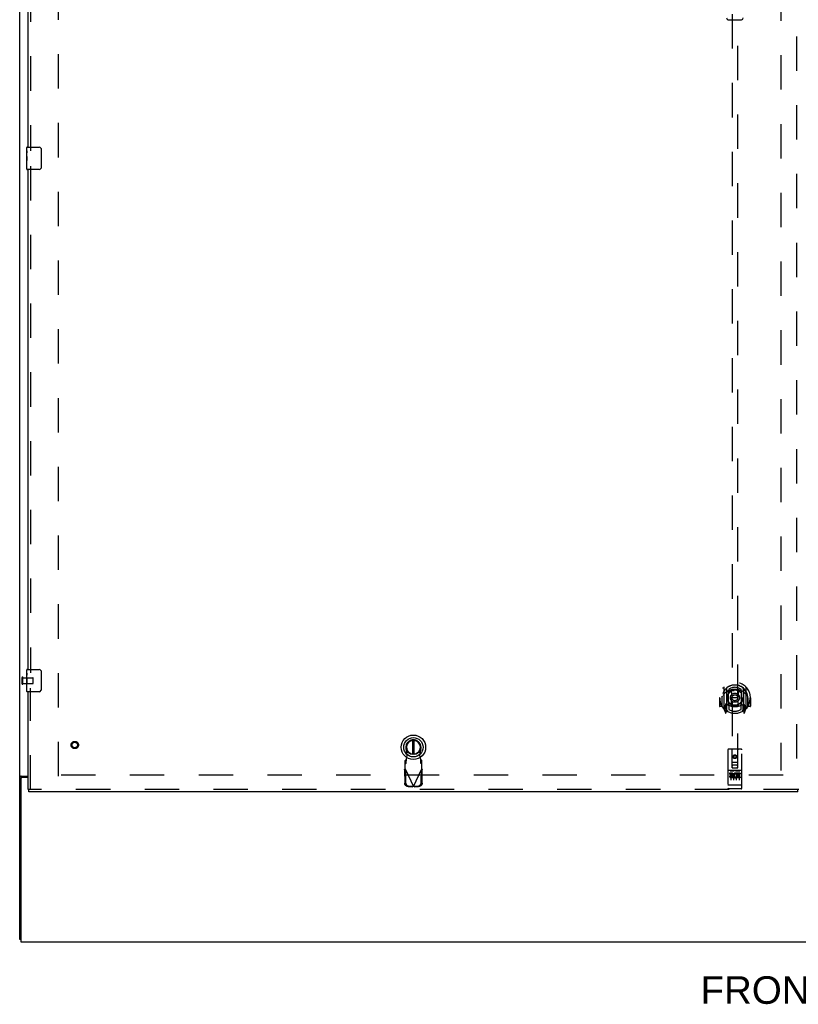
# Model space of a CAD drawing. Header units: inches. Extents: x 0 to 281, y 0 to 182.
# Tile 3 of 26: x 53 to 88, y 43 to 88. Entities that reach past the tile are written whole.
import ezdxf

# ---------------------------------------------------------------- set-up
doc = ezdxf.new("R2010")
doc.units = ezdxf.units.IN
doc.header["$LTSCALE"] = 15.47
doc.header["$MEASUREMENT"] = 0
doc.linetypes.add('HIDDEN', pattern=[0.2, 0.1, -0.1])
doc.layers.get('0').update_dxf_attribs({"linetype": 'CONTINUOUS'})
for name, color, linetype in [('DEFAULT_2', 8, 'HIDDEN'), ('DIMENSIONS', 7, 'CONTINUOUS'), ('LEFTHAND_DOOR_ASSEMBLY', 7, 'CONTINUOUS')]:
    doc.layers.add(name, color=color, linetype=linetype)
doc.styles.get("Standard").update_dxf_attribs({"font": 'arial.ttf'})

msp = doc.modelspace()

# ---------------------------------------------------------------- linework, layer by layer
at = {"color": 3, "linetype": 'Continuous'}
for p, q in [((53.222, 46.328), (53.222, 136.12)), ((53.281, 53.672), (53.597, 53.672)), ((53.597, 53.62), (53.334, 53.62)), ((53.274, 53.56), (53.274, 46.224)), ((53.274, 46.224), (125.17, 46.224))]:
    msp.add_line(p, q, dxfattribs=at)
at = {"color": 7, "linetype": 'Continuous'}
for p, q in [((53.326, 53.635), (53.222, 53.635)), ((53.326, 53.62), (53.326, 53.635)), ((53.274, 46.328), (53.222, 46.328))]:
    msp.add_line(p, q, dxfattribs=at)
at = {"color": 3, "linetype": 'Continuous'}
msp.add_lwpolyline([(53.281, 53.672), (53.279, 53.671), (53.277, 53.669), (53.274, 53.667), (53.271, 53.666), (53.268, 53.664), (53.264, 53.663), (53.26, 53.661), (53.256, 53.66), (53.253, 53.659), (53.249, 53.657), (53.245, 53.656), (53.242, 53.655), (53.239, 53.653), (53.236, 53.652), (53.233, 53.65), (53.231, 53.649), (53.229, 53.647), (53.227, 53.645), (53.225, 53.644), (53.224, 53.642), (53.223, 53.64), (53.222, 53.639), (53.222, 53.637), (53.222, 53.635)], dxfattribs=at)
at = {"color": 7, "linetype": 'Continuous'}
for points in [[(53.342, 53.651), (53.338, 53.648), (53.336, 53.647), (53.333, 53.646), (53.331, 53.644), (53.33, 53.643), (53.328, 53.641), (53.327, 53.64), (53.326, 53.638), (53.326, 53.637), (53.326, 53.635)], [(53.358, 53.672), (53.358, 53.67), (53.358, 53.668), (53.358, 53.666), (53.357, 53.665), (53.356, 53.663), (53.355, 53.661), (53.354, 53.66), (53.352, 53.658), (53.351, 53.656), (53.349, 53.655), (53.347, 53.654), (53.345, 53.652), (53.342, 53.651)]]:
    msp.add_lwpolyline(points, dxfattribs=at)
at = {"color": 3, "linetype": 'Continuous'}
msp.add_arc((53.334, 53.56), 0.06, 90, 180, dxfattribs=at)
at = {"layer": 'DEFAULT_2', "color": 8, "linetype": 'HIDDEN'}
for p, q in [((54.972, 53.672), (54.972, 132.776)), ((87.472, 132.523), (87.472, 53.926)), ((53.326, 57.832), (53.326, 58.116)), ((53.369, 57.832), (53.369, 58.116)), ((53.369, 58.098), (53.816, 58.098)), ((53.826, 57.86), (53.826, 58.088)), ((53.369, 57.85), (53.816, 57.85)), ((87.576, 53.724), (54.972, 53.724))]:
    msp.add_line(p, q, dxfattribs=at)
for centre, radius, start, end in [((53.347, 58.116), 0.0215, 360, 180), ((53.816, 58.088), 0.01, 360, 90), ((53.347, 57.832), 0.0215, 180, 0), ((53.816, 57.86), 0.01, 270, 0)]:
    msp.add_arc(centre, radius, start, end, dxfattribs=at)
at = {"layer": 'LEFTHAND_DOOR_ASSEMBLY', "color": 8, "linetype": 'HIDDEN'}
for p, q in [((88.18, 133.37), (88.18, 53.078)), ((53.701, 104.629), (53.701, 81.819)), ((85.284, 91.053), (85.284, 54.052)), ((85.534, 54.052), (85.534, 91.053)), ((53.701, 81.129), (53.701, 58.319)), ((53.701, 53.078), (53.701, 57.629)), ((84.909, 57.679), (84.909, 56.712)), ((85.027, 57.626), (85.027, 56.609)), ((85.034, 57.626), (85.034, 56.623)), ((85.784, 57.626), (85.784, 56.623)), ((85.792, 57.626), (85.792, 56.609)), ((85.909, 56.712), (85.909, 57.679)), ((84.724, 57.196), (84.709, 57.196)), ((84.709, 57.196), (84.709, 56.822)), ((84.827, 57.196), (84.842, 57.196)), ((84.827, 57.196), (84.827, 56.807)), ((84.834, 57.267), (84.834, 57.27)), ((84.834, 56.81), (84.834, 57.267)), ((85.127, 56.878), (85.127, 57.509)), ((85.134, 57.586), (85.134, 57.483)), ((85.246, 57.535), (85.277, 57.196)), ((85.246, 56.851), (85.277, 57.196)), ((85.542, 57.196), (85.277, 57.196)), ((85.572, 57.535), (85.542, 57.196)), ((85.572, 56.851), (85.542, 57.196)), ((85.684, 57.483), (85.684, 57.586)), ((85.692, 57.509), (85.692, 56.878)), ((85.992, 57.196), (85.977, 57.196)), ((85.984, 57.267), (85.984, 57.27)), ((85.984, 56.81), (85.984, 57.267)), ((85.992, 57.196), (85.992, 56.807)), ((86.109, 57.196), (86.094, 57.196)), ((86.109, 57.196), (86.109, 56.822)), ((84.827, 56.807), (84.724, 56.807)), ((84.827, 56.807), (84.835, 56.822)), ((85.027, 56.867), (84.967, 56.867)), ((84.967, 56.867), (84.967, 56.717)), ((84.967, 56.717), (85.027, 56.717)), ((85.004, 56.795), (84.975, 56.749)), ((84.979, 56.742), (85.034, 56.742)), ((85.037, 56.855), (85.037, 56.647)), ((85.127, 56.868), (85.054, 56.868)), ((85.122, 56.875), (85.057, 56.875)), ((85.134, 56.922), (85.134, 56.669)), ((85.684, 56.669), (85.684, 56.922)), ((85.764, 56.868), (85.692, 56.868)), ((85.762, 56.875), (85.696, 56.875)), ((85.782, 56.647), (85.782, 56.855)), ((85.784, 56.742), (85.839, 56.742)), ((85.852, 56.867), (85.792, 56.867)), ((85.792, 56.717), (85.852, 56.717)), ((85.843, 56.749), (85.814, 56.795)), ((85.852, 56.717), (85.852, 56.867)), ((85.984, 56.822), (85.992, 56.807)), ((86.094, 56.807), (85.992, 56.807)), ((84.914, 56.701), (84.984, 56.526)), ((85.005, 56.631), (85.01, 56.628)), ((85.012, 56.529), (85.027, 56.609)), ((85.104, 56.573), (85.034, 56.682)), ((85.784, 56.682), (85.714, 56.573)), ((85.792, 56.609), (85.806, 56.529)), ((85.812, 56.63), (85.813, 56.631)), ((85.813, 56.631), (85.813, 56.631)), ((85.813, 56.631), (85.813, 56.631)), ((85.835, 56.526), (85.905, 56.701)), ((70.664, 54.62), (70.611, 54.915)), ((70.626, 54.423), (70.664, 54.62)), ((71.269, 54.915), (71.215, 54.62)), ((71.215, 54.62), (71.253, 54.423)), ((85.097, 54.862), (85.097, 53.137)), ((85.692, 54.892), (85.127, 54.892)), ((85.283, 54.052), (85.279, 54.862)), ((85.409, 54.624), (85.347, 54.588)), ((85.347, 54.588), (85.357, 54.582)), ((85.347, 54.588), (85.347, 54.516)), ((85.347, 54.516), (85.357, 54.522)), ((85.347, 54.516), (85.409, 54.48)), ((85.409, 54.613), (85.357, 54.582)), ((85.357, 54.582), (85.357, 54.522)), ((85.357, 54.522), (85.409, 54.491)), ((85.472, 54.588), (85.409, 54.624)), ((85.409, 54.624), (85.409, 54.613)), ((85.462, 54.582), (85.409, 54.613)), ((85.409, 54.491), (85.462, 54.522)), ((85.409, 54.48), (85.472, 54.516)), ((85.409, 54.48), (85.409, 54.491)), ((85.472, 54.588), (85.462, 54.582)), ((85.462, 54.522), (85.462, 54.582)), ((85.472, 54.516), (85.462, 54.522)), ((85.472, 54.516), (85.472, 54.588)), ((85.536, 54.052), (85.539, 54.862)), ((85.722, 53.137), (85.722, 54.862)), ((70.612, 54.42), (70.566, 54.378)), ((70.566, 54.004), (70.566, 54.378)), ((70.566, 54.223), (70.612, 54.265)), ((70.612, 54.265), (70.612, 54.42)), ((71.314, 54.378), (71.268, 54.42)), ((71.268, 54.42), (71.268, 54.265)), ((71.268, 54.265), (71.314, 54.223)), ((71.314, 54.004), (71.314, 54.378)), ((85.282, 54.302), (85.537, 54.302)), ((85.283, 54.052), (85.284, 54.052)), ((85.284, 54.052), (85.534, 54.052)), ((85.494, 54.177), (85.324, 54.177)), ((85.534, 54.052), (85.536, 54.052)), ((70.538, 53.956), (70.579, 53.976)), ((70.538, 53.956), (70.548, 53.366)), ((70.566, 54.004), (70.94, 53.217)), ((70.579, 53.976), (70.589, 53.385)), ((70.94, 53.217), (71.314, 54.004)), ((71.29, 53.385), (71.3, 53.976)), ((71.3, 53.976), (71.342, 53.956)), ((71.332, 53.366), (71.342, 53.956)), ((85.692, 53.935), (85.127, 53.935)), ((85.265, 53.813), (85.172, 53.813)), ((85.172, 53.813), (85.172, 53.77)), ((85.265, 53.77), (85.172, 53.77)), ((85.198, 53.919), (85.37, 53.919)), ((85.222, 53.804), (85.222, 53.498)), ((85.269, 53.727), (85.222, 53.727)), ((85.265, 53.686), (85.236, 53.686)), ((85.329, 53.642), (85.236, 53.642)), ((85.329, 53.642), (85.329, 53.599)), ((85.347, 53.804), (85.347, 53.498)), ((85.448, 53.919), (85.62, 53.919)), ((85.46, 53.647), (85.477, 53.608)), ((85.472, 53.804), (85.472, 53.498)), ((85.485, 53.777), (85.472, 53.758)), ((85.481, 53.802), (85.485, 53.8)), ((85.641, 53.813), (85.485, 53.813)), ((85.485, 53.813), (85.485, 53.8)), ((85.485, 53.777), (85.485, 53.599)), ((85.641, 53.77), (85.527, 53.77)), ((85.527, 53.77), (85.527, 53.727)), ((85.62, 53.727), (85.527, 53.727)), ((85.62, 53.684), (85.527, 53.684)), ((85.527, 53.684), (85.527, 53.642)), ((85.641, 53.642), (85.527, 53.642)), ((85.597, 53.804), (85.597, 53.498)), ((85.62, 53.727), (85.62, 53.684)), ((85.641, 53.813), (85.641, 53.77)), ((85.641, 53.642), (85.641, 53.599)), ((70.702, 53.207), (70.895, 53.203)), ((70.744, 53.227), (70.937, 53.223)), ((70.937, 53.223), (70.895, 53.203)), ((70.917, 53.21), (70.895, 53.203)), ((70.94, 53.217), (70.917, 53.21)), ((70.962, 53.21), (70.94, 53.217)), ((70.943, 53.223), (71.136, 53.227)), ((70.984, 53.203), (70.943, 53.223)), ((70.984, 53.203), (70.962, 53.21)), ((70.984, 53.203), (71.177, 53.207)), ((85.114, 53.265), (85.113, 53.265)), ((85.115, 53.265), (85.114, 53.265)), ((85.116, 53.265), (85.115, 53.265)), ((85.117, 53.265), (85.116, 53.265)), ((85.116, 53.265), (85.116, 53.265)), ((85.118, 53.265), (85.117, 53.265)), ((85.119, 53.265), (85.118, 53.265)), ((85.12, 53.265), (85.119, 53.265)), ((85.121, 53.265), (85.12, 53.265)), ((85.12, 53.265), (85.12, 53.265)), ((85.122, 53.265), (85.121, 53.265)), ((85.123, 53.265), (85.122, 53.265)), ((85.124, 53.265), (85.123, 53.265)), ((85.125, 53.265), (85.124, 53.265)), ((85.126, 53.265), (85.125, 53.265)), ((85.125, 53.265), (85.125, 53.265)), ((85.692, 53.265), (85.126, 53.265)), ((85.329, 53.599), (85.236, 53.599)), ((85.641, 53.599), (85.485, 53.599)), ((85.692, 53.265), (85.693, 53.265)), ((85.692, 53.265), (85.692, 53.265)), ((85.693, 53.265), (85.694, 53.265)), ((85.694, 53.265), (85.695, 53.265)), ((85.695, 53.265), (85.696, 53.265)), ((85.696, 53.265), (85.697, 53.265)), ((85.697, 53.265), (85.698, 53.265)), ((85.697, 53.265), (85.697, 53.265)), ((85.698, 53.265), (85.699, 53.265)), ((85.699, 53.265), (85.7, 53.265)), ((85.7, 53.265), (85.701, 53.265)), ((85.701, 53.265), (85.702, 53.265)), ((85.702, 53.265), (85.703, 53.265)), ((85.702, 53.265), (85.702, 53.265)), ((85.703, 53.265), (85.704, 53.265)), ((85.704, 53.265), (85.705, 53.265)), ((85.705, 53.265), (85.705, 53.265)), ((88.242, 53.078), (53.639, 53.078)), ((85.692, 53.107), (85.127, 53.107))]:
    msp.add_line(p, q, dxfattribs=at)
at = {"layer": 'LEFTHAND_DOOR_ASSEMBLY', "color": 3, "linetype": 'Continuous'}
for p, q in [((53.597, 81.974), (53.597, 104.474)), ((53.597, 58.474), (53.597, 80.974)), ((53.597, 53.078), (53.597, 57.474)), ((88.242, 52.974), (53.639, 52.974))]:
    msp.add_line(p, q, dxfattribs=at)
at = {"layer": 'LEFTHAND_DOOR_ASSEMBLY', "color": 7, "linetype": 'Continuous'}
for p, q in [((85.109, 87.712), (85.709, 87.712)), ((53.537, 81.813), (53.537, 81.959)), ((53.552, 81.974), (54.092, 81.974)), ((53.537, 81.556), (53.537, 81.813)), ((53.542, 81.757), (53.537, 81.757)), ((53.537, 81.589), (53.544, 81.589)), ((53.537, 80.989), (53.537, 81.553)), ((53.538, 81.526), (53.537, 81.526)), ((53.544, 81.589), (53.544, 81.726)), ((54.192, 81.874), (54.192, 81.074)), ((53.537, 81.395), (53.543, 81.395)), ((53.537, 81.359), (53.544, 81.359)), ((53.537, 81.296), (53.544, 81.296)), ((53.537, 81.128), (53.544, 81.128)), ((53.544, 81.128), (53.544, 81.359)), ((54.092, 80.974), (53.552, 80.974)), ((53.537, 58.313), (53.537, 58.459)), ((53.537, 58.056), (53.537, 58.313)), ((53.542, 58.257), (53.537, 58.257)), ((53.537, 58.089), (53.544, 58.089)), ((53.537, 57.489), (53.537, 58.053)), ((53.544, 58.089), (53.544, 58.226)), ((53.552, 58.474), (54.092, 58.474)), ((54.192, 58.374), (54.192, 57.574)), ((53.538, 58.026), (53.537, 58.026)), ((53.537, 57.895), (53.543, 57.895)), ((53.537, 57.859), (53.544, 57.859)), ((53.537, 57.796), (53.544, 57.796)), ((53.537, 57.628), (53.544, 57.628)), ((53.544, 57.628), (53.544, 57.859)), ((54.092, 57.474), (53.552, 57.474)), ((70.901, 55.287), (70.901, 54.662)), ((70.979, 54.662), (70.979, 55.287)), ((53.597, 53.078), (53.639, 53.078)), ((53.639, 52.974), (53.639, 53.078)), ((88.284, 53.078), (88.242, 53.078)), ((88.242, 52.974), (88.242, 53.078))]:
    msp.add_line(p, q, dxfattribs=at)
for points in [[(53.537, 81.813), (53.537, 81.81), (53.537, 81.805), (53.538, 81.8), (53.539, 81.786)], [(53.537, 81.556), (53.537, 81.548), (53.537, 81.538), (53.538, 81.528)], [(53.538, 81.528), (53.541, 81.495), (53.542, 81.483), (53.543, 81.47), (53.543, 81.458), (53.543, 81.445), (53.544, 81.432), (53.543, 81.419), (53.543, 81.407), (53.543, 81.394), (53.542, 81.382), (53.541, 81.37)], [(53.539, 81.786), (53.54, 81.779), (53.541, 81.771), (53.542, 81.762)], [(53.542, 81.762), (53.543, 81.753), (53.543, 81.744), (53.543, 81.735), (53.544, 81.726)], [(54.185, 81.91), (54.187, 81.905), (54.189, 81.899), (54.19, 81.893), (54.191, 81.887), (54.191, 81.88), (54.192, 81.874)], [(54.192, 81.074), (54.191, 81.068), (54.191, 81.062), (54.19, 81.055), (54.189, 81.049), (54.187, 81.044), (54.185, 81.038)], [(53.537, 58.313), (53.537, 58.31), (53.537, 58.305), (53.538, 58.3), (53.539, 58.286)], [(53.537, 58.056), (53.537, 58.048), (53.537, 58.038), (53.538, 58.028)], [(53.539, 58.286), (53.54, 58.279), (53.541, 58.271), (53.542, 58.262)], [(53.542, 58.262), (53.543, 58.253), (53.543, 58.244), (53.543, 58.235), (53.544, 58.226)], [(54.185, 58.41), (54.187, 58.405), (54.189, 58.399), (54.19, 58.393), (54.191, 58.387), (54.191, 58.38), (54.192, 58.374)], [(53.538, 58.028), (53.541, 57.995), (53.542, 57.983), (53.543, 57.97), (53.543, 57.958), (53.543, 57.945), (53.544, 57.932), (53.543, 57.919), (53.543, 57.907), (53.543, 57.894), (53.542, 57.882), (53.541, 57.87)], [(54.192, 57.574), (54.191, 57.568), (54.191, 57.562), (54.19, 57.555), (54.189, 57.549), (54.187, 57.544), (54.185, 57.538)]]:
    msp.add_lwpolyline(points, dxfattribs=at)
at = {"layer": 'LEFTHAND_DOOR_ASSEMBLY', "color": 8, "linetype": 'HIDDEN'}
for points in [[(84.864, 57.634), (84.864, 57.635), (84.865, 57.636), (84.866, 57.637), (84.867, 57.638), (84.867, 57.639), (84.868, 57.639), (84.869, 57.64), (84.869, 57.641), (84.87, 57.642), (84.871, 57.642), (84.872, 57.643), (84.873, 57.644), (84.873, 57.645), (84.874, 57.645), (84.875, 57.646), (84.876, 57.647), (84.877, 57.647), (84.877, 57.648), (84.878, 57.648), (84.879, 57.649), (84.88, 57.65), (84.881, 57.65), (84.882, 57.651), (84.883, 57.651), (84.883, 57.652), (84.884, 57.653), (84.885, 57.653), (84.886, 57.654), (84.887, 57.654), (84.888, 57.655), (84.889, 57.655), (84.89, 57.655), (84.891, 57.656), (84.892, 57.656)], [(85.927, 57.656), (85.928, 57.656), (85.929, 57.655), (85.93, 57.655), (85.93, 57.655), (85.931, 57.654), (85.932, 57.654), (85.933, 57.653), (85.934, 57.653), (85.935, 57.652), (85.936, 57.651), (85.937, 57.651), (85.938, 57.65), (85.938, 57.65), (85.939, 57.649), (85.94, 57.648), (85.941, 57.648), (85.942, 57.647), (85.943, 57.647), (85.943, 57.646), (85.944, 57.645), (85.945, 57.645), (85.946, 57.644), (85.947, 57.643), (85.947, 57.642), (85.948, 57.642), (85.949, 57.641), (85.95, 57.64), (85.95, 57.639), (85.951, 57.639), (85.952, 57.638), (85.952, 57.637), (85.953, 57.636), (85.954, 57.635), (85.955, 57.634)], [(84.955, 57.411), (84.953, 57.409), (84.952, 57.408), (84.95, 57.407), (84.949, 57.405), (84.947, 57.404), (84.945, 57.402), (84.944, 57.4), (84.942, 57.399), (84.94, 57.397), (84.938, 57.395), (84.937, 57.393), (84.935, 57.391), (84.933, 57.389), (84.931, 57.387), (84.929, 57.384), (84.927, 57.382), (84.925, 57.38), (84.923, 57.377), (84.921, 57.374), (84.918, 57.372), (84.916, 57.369), (84.914, 57.366), (84.912, 57.363), (84.909, 57.36), (84.907, 57.356), (84.905, 57.353), (84.902, 57.349), (84.899, 57.345), (84.897, 57.342), (84.894, 57.337), (84.891, 57.333), (84.889, 57.329), (84.886, 57.324), (84.883, 57.319), (84.88, 57.314), (84.877, 57.309)], [(85.221, 57.552), (85.227, 57.554), (85.232, 57.555), (85.237, 57.557), (85.243, 57.558), (85.248, 57.559), (85.254, 57.561), (85.259, 57.562), (85.265, 57.563), (85.27, 57.564), (85.276, 57.565), (85.281, 57.566), (85.287, 57.567), (85.292, 57.568), (85.298, 57.569), (85.303, 57.57), (85.309, 57.571), (85.314, 57.572), (85.32, 57.572), (85.325, 57.573), (85.331, 57.574), (85.337, 57.574), (85.342, 57.575), (85.348, 57.575), (85.353, 57.576), (85.359, 57.576), (85.364, 57.577), (85.37, 57.577), (85.376, 57.577), (85.381, 57.578), (85.387, 57.578), (85.392, 57.578), (85.398, 57.578), (85.404, 57.578), (85.409, 57.578), (85.415, 57.578), (85.42, 57.578), (85.426, 57.578), (85.432, 57.578), (85.437, 57.578), (85.443, 57.577), (85.448, 57.577), (85.454, 57.577), (85.459, 57.576), (85.465, 57.576), (85.471, 57.575), (85.476, 57.575), (85.482, 57.574), (85.487, 57.574), (85.493, 57.573), (85.498, 57.572), (85.504, 57.572), (85.51, 57.571), (85.515, 57.57), (85.521, 57.569), (85.526, 57.568), (85.532, 57.567), (85.537, 57.566), (85.543, 57.565), (85.548, 57.564), (85.554, 57.563), (85.559, 57.562), (85.565, 57.561), (85.57, 57.559), (85.575, 57.558), (85.581, 57.557), (85.586, 57.555), (85.592, 57.554), (85.597, 57.552)], [(85.942, 57.309), (85.939, 57.314), (85.936, 57.319), (85.933, 57.324), (85.93, 57.329), (85.927, 57.333), (85.924, 57.337), (85.921, 57.341), (85.919, 57.345), (85.916, 57.349), (85.914, 57.353), (85.911, 57.356), (85.909, 57.36), (85.907, 57.363), (85.904, 57.366), (85.902, 57.369), (85.9, 57.372), (85.898, 57.374), (85.896, 57.377), (85.893, 57.38), (85.891, 57.382), (85.889, 57.384), (85.887, 57.387), (85.886, 57.389), (85.884, 57.391), (85.882, 57.393), (85.88, 57.395), (85.878, 57.397), (85.876, 57.399), (85.875, 57.4), (85.873, 57.402), (85.871, 57.404), (85.87, 57.405), (85.868, 57.407), (85.867, 57.408), (85.865, 57.409), (85.863, 57.411)], [(84.892, 56.735), (84.891, 56.735), (84.89, 56.736), (84.889, 56.736), (84.888, 56.737), (84.887, 56.737), (84.886, 56.738), (84.885, 56.738), (84.884, 56.739), (84.883, 56.739), (84.883, 56.74), (84.882, 56.74), (84.881, 56.741), (84.88, 56.742), (84.879, 56.742), (84.878, 56.743), (84.877, 56.743), (84.877, 56.744), (84.876, 56.745), (84.875, 56.745), (84.874, 56.746), (84.873, 56.747), (84.873, 56.747), (84.872, 56.748), (84.871, 56.749), (84.87, 56.75), (84.869, 56.75), (84.869, 56.751), (84.868, 56.752), (84.867, 56.753), (84.867, 56.754), (84.866, 56.754), (84.865, 56.755), (84.864, 56.756), (84.864, 56.757)], [(85.955, 56.757), (85.954, 56.756), (85.953, 56.755), (85.952, 56.754), (85.952, 56.754), (85.951, 56.753), (85.95, 56.752), (85.95, 56.751), (85.949, 56.75), (85.948, 56.75), (85.947, 56.749), (85.947, 56.748), (85.946, 56.747), (85.945, 56.747), (85.944, 56.746), (85.943, 56.745), (85.943, 56.745), (85.942, 56.744), (85.941, 56.743), (85.94, 56.743), (85.939, 56.742), (85.938, 56.742), (85.938, 56.741), (85.937, 56.74), (85.936, 56.74), (85.935, 56.739), (85.934, 56.739), (85.933, 56.738), (85.932, 56.738), (85.931, 56.737), (85.93, 56.737), (85.93, 56.736), (85.929, 56.736), (85.928, 56.735), (85.927, 56.735)], [(70.612, 54.265), (70.613, 54.268), (70.614, 54.273), (70.615, 54.28), (70.616, 54.288), (70.617, 54.297), (70.618, 54.308), (70.619, 54.32), (70.62, 54.333), (70.621, 54.346), (70.622, 54.361), (70.623, 54.376), (70.624, 54.391), (70.626, 54.423)], [(70.626, 54.423), (70.624, 54.423), (70.622, 54.422), (70.619, 54.421), (70.617, 54.42), (70.614, 54.42), (70.612, 54.42)], [(71.268, 54.42), (71.265, 54.42), (71.263, 54.42), (71.261, 54.421), (71.258, 54.422), (71.256, 54.423), (71.253, 54.423)], [(71.253, 54.423), (71.254, 54.407), (71.256, 54.376)], [(71.256, 54.376), (71.257, 54.361), (71.258, 54.346), (71.26, 54.333), (71.261, 54.32), (71.262, 54.308), (71.263, 54.297), (71.264, 54.288), (71.265, 54.28), (71.266, 54.273), (71.267, 54.268), (71.268, 54.265)], [(70.538, 53.956), (70.542, 53.964), (70.547, 53.972), (70.552, 53.98)], [(70.552, 53.98), (70.561, 53.996), (70.566, 54.004)], [(71.314, 54.004), (71.323, 53.988), (71.328, 53.98), (71.333, 53.972), (71.337, 53.964), (71.342, 53.956)], [(85.192, 53.917), (85.192, 53.917), (85.192, 53.917), (85.192, 53.918), (85.192, 53.918), (85.192, 53.918), (85.192, 53.918), (85.192, 53.918), (85.192, 53.918), (85.192, 53.918), (85.193, 53.918), (85.193, 53.918), (85.193, 53.918), (85.193, 53.918), (85.193, 53.918), (85.193, 53.918), (85.193, 53.918), (85.193, 53.918), (85.194, 53.918), (85.194, 53.918), (85.194, 53.918), (85.194, 53.918), (85.194, 53.918), (85.194, 53.918), (85.194, 53.918), (85.194, 53.918), (85.195, 53.918), (85.195, 53.918), (85.195, 53.918), (85.195, 53.918), (85.195, 53.918), (85.195, 53.918), (85.196, 53.918), (85.196, 53.918), (85.196, 53.919), (85.196, 53.919), (85.196, 53.919), (85.196, 53.919), (85.197, 53.919), (85.197, 53.919), (85.197, 53.919), (85.197, 53.919), (85.197, 53.919), (85.198, 53.919), (85.198, 53.919), (85.198, 53.919)], [(85.37, 53.919), (85.37, 53.919), (85.37, 53.919), (85.371, 53.919), (85.371, 53.919), (85.371, 53.919), (85.371, 53.919), (85.371, 53.919), (85.372, 53.919), (85.372, 53.919), (85.372, 53.919), (85.372, 53.919), (85.372, 53.919), (85.373, 53.918), (85.373, 53.918), (85.373, 53.918), (85.373, 53.918), (85.373, 53.918), (85.373, 53.918), (85.374, 53.918), (85.374, 53.918), (85.374, 53.918), (85.374, 53.918), (85.374, 53.918), (85.374, 53.918), (85.374, 53.918), (85.375, 53.918), (85.375, 53.918), (85.375, 53.918), (85.375, 53.918), (85.375, 53.918), (85.375, 53.918), (85.375, 53.918), (85.375, 53.918), (85.375, 53.918), (85.376, 53.918), (85.376, 53.918), (85.376, 53.918), (85.376, 53.918), (85.376, 53.918), (85.376, 53.918), (85.376, 53.918), (85.376, 53.918), (85.376, 53.918), (85.376, 53.917), (85.377, 53.917), (85.377, 53.917)], [(85.442, 53.917), (85.442, 53.917), (85.442, 53.917), (85.442, 53.918), (85.442, 53.918), (85.442, 53.918), (85.442, 53.918), (85.442, 53.918), (85.442, 53.918), (85.443, 53.918), (85.443, 53.918), (85.443, 53.918), (85.443, 53.918), (85.443, 53.918), (85.443, 53.918), (85.443, 53.918), (85.443, 53.918), (85.443, 53.918), (85.444, 53.918), (85.444, 53.918), (85.444, 53.918), (85.444, 53.918), (85.444, 53.918), (85.444, 53.918), (85.444, 53.918), (85.444, 53.918), (85.445, 53.918), (85.445, 53.918), (85.445, 53.918), (85.445, 53.918), (85.445, 53.918), (85.445, 53.918), (85.446, 53.918), (85.446, 53.918), (85.446, 53.919), (85.446, 53.919), (85.446, 53.919), (85.446, 53.919), (85.447, 53.919), (85.447, 53.919), (85.447, 53.919), (85.447, 53.919), (85.447, 53.919), (85.448, 53.919), (85.448, 53.919), (85.448, 53.919)], [(85.62, 53.919), (85.62, 53.919), (85.62, 53.919), (85.621, 53.919), (85.621, 53.919), (85.621, 53.919), (85.621, 53.919), (85.621, 53.919), (85.622, 53.919), (85.622, 53.919), (85.622, 53.919), (85.622, 53.919), (85.622, 53.919), (85.623, 53.918), (85.623, 53.918), (85.623, 53.918), (85.623, 53.918), (85.623, 53.918), (85.623, 53.918), (85.624, 53.918), (85.624, 53.918), (85.624, 53.918), (85.624, 53.918), (85.624, 53.918), (85.624, 53.918), (85.624, 53.918), (85.625, 53.918), (85.625, 53.918), (85.625, 53.918), (85.625, 53.918), (85.625, 53.918), (85.625, 53.918), (85.625, 53.918), (85.625, 53.918), (85.625, 53.918), (85.626, 53.918), (85.626, 53.918), (85.626, 53.918), (85.626, 53.918), (85.626, 53.918), (85.626, 53.918), (85.626, 53.918), (85.626, 53.918), (85.626, 53.918), (85.626, 53.917), (85.627, 53.917), (85.627, 53.917)], [(70.702, 53.207), (70.687, 53.208), (70.673, 53.21), (70.658, 53.214), (70.644, 53.22), (70.63, 53.227), (70.617, 53.235), (70.605, 53.244), (70.594, 53.254), (70.584, 53.266), (70.575, 53.278), (70.567, 53.292), (70.56, 53.306), (70.555, 53.32), (70.551, 53.335), (70.549, 53.35), (70.548, 53.366)], [(70.589, 53.385), (70.59, 53.37), (70.593, 53.355), (70.597, 53.34), (70.602, 53.325), (70.609, 53.311), (70.616, 53.298), (70.626, 53.286), (70.636, 53.274), (70.647, 53.264), (70.659, 53.254), (70.672, 53.246), (70.685, 53.24), (70.7, 53.234), (70.714, 53.23), (70.729, 53.228), (70.744, 53.227)], [(71.136, 53.227), (71.151, 53.228), (71.166, 53.23), (71.18, 53.234), (71.194, 53.24), (71.208, 53.246), (71.221, 53.254), (71.233, 53.264), (71.244, 53.274), (71.254, 53.286), (71.263, 53.298), (71.271, 53.311), (71.278, 53.325), (71.283, 53.34), (71.287, 53.355), (71.289, 53.37), (71.29, 53.385)], [(71.332, 53.366), (71.331, 53.35), (71.328, 53.335), (71.325, 53.32), (71.319, 53.306), (71.313, 53.292), (71.305, 53.278), (71.296, 53.266), (71.286, 53.254), (71.274, 53.244), (71.262, 53.235), (71.249, 53.227), (71.236, 53.22), (71.222, 53.214), (71.207, 53.21), (71.192, 53.208), (71.177, 53.207)], [(85.113, 53.265), (85.113, 53.265), (85.112, 53.266), (85.112, 53.266), (85.111, 53.266), (85.111, 53.266), (85.111, 53.266), (85.11, 53.266), (85.11, 53.266), (85.11, 53.266), (85.109, 53.266), (85.109, 53.266), (85.109, 53.266), (85.108, 53.266), (85.108, 53.266), (85.108, 53.266), (85.107, 53.266), (85.107, 53.266), (85.107, 53.267), (85.106, 53.267), (85.106, 53.267), (85.106, 53.267), (85.105, 53.267), (85.105, 53.267), (85.105, 53.267), (85.105, 53.267), (85.104, 53.267), (85.104, 53.267), (85.104, 53.267), (85.103, 53.267), (85.103, 53.267), (85.103, 53.268), (85.103, 53.268), (85.102, 53.268), (85.102, 53.268), (85.102, 53.268), (85.102, 53.268), (85.101, 53.268), (85.101, 53.268), (85.101, 53.268), (85.101, 53.268), (85.101, 53.268), (85.1, 53.268), (85.1, 53.269), (85.1, 53.269), (85.1, 53.269), (85.1, 53.269), (85.099, 53.269), (85.099, 53.269), (85.099, 53.269), (85.099, 53.269), (85.099, 53.269), (85.099, 53.269), (85.098, 53.27), (85.098, 53.27), (85.098, 53.27), (85.098, 53.27), (85.098, 53.27), (85.098, 53.27), (85.098, 53.27), (85.098, 53.27), (85.097, 53.27), (85.097, 53.27), (85.097, 53.27), (85.097, 53.271), (85.097, 53.271), (85.097, 53.271), (85.097, 53.271), (85.097, 53.271), (85.097, 53.271), (85.097, 53.271), (85.097, 53.271), (85.097, 53.271), (85.097, 53.272), (85.097, 53.272), (85.097, 53.272), (85.097, 53.272), (85.097, 53.272), (85.097, 53.272)], [(85.705, 53.265), (85.706, 53.265), (85.706, 53.266), (85.707, 53.266), (85.707, 53.266), (85.707, 53.266), (85.708, 53.266), (85.708, 53.266), (85.708, 53.266), (85.709, 53.266), (85.709, 53.266), (85.709, 53.266), (85.71, 53.266), (85.71, 53.266), (85.71, 53.266), (85.711, 53.266), (85.711, 53.266), (85.711, 53.266), (85.712, 53.267), (85.712, 53.267), (85.712, 53.267), (85.713, 53.267), (85.713, 53.267), (85.713, 53.267), (85.713, 53.267), (85.714, 53.267), (85.714, 53.267), (85.714, 53.267), (85.715, 53.267), (85.715, 53.267), (85.715, 53.267), (85.715, 53.268), (85.716, 53.268), (85.716, 53.268), (85.716, 53.268), (85.716, 53.268), (85.717, 53.268), (85.717, 53.268), (85.717, 53.268), (85.717, 53.268), (85.717, 53.268), (85.718, 53.268), (85.718, 53.268), (85.718, 53.269), (85.718, 53.269), (85.718, 53.269), (85.719, 53.269), (85.719, 53.269), (85.719, 53.269), (85.719, 53.269), (85.719, 53.269), (85.72, 53.269), (85.72, 53.269), (85.72, 53.27), (85.72, 53.27), (85.72, 53.27), (85.72, 53.27), (85.72, 53.27), (85.72, 53.27), (85.721, 53.27), (85.721, 53.27), (85.721, 53.27), (85.721, 53.27), (85.721, 53.27), (85.721, 53.271), (85.721, 53.271), (85.721, 53.271), (85.721, 53.271), (85.721, 53.271), (85.721, 53.271), (85.721, 53.271), (85.722, 53.271), (85.722, 53.271), (85.722, 53.272), (85.722, 53.272), (85.722, 53.272), (85.722, 53.272), (85.722, 53.272), (85.722, 53.272)]]:
    msp.add_lwpolyline(points, dxfattribs=at)
for centre, radius in [((85.409, 57.203), 0.35), ((85.409, 57.203), 0.335), ((85.409, 57.203), 0.205), ((85.409, 57.203), 0.133), ((55.701, 55.078), 0.164), ((55.701, 55.078), 0.124), ((85.409, 54.552), 0.085), ((85.409, 54.552), 0.0845)]:
    msp.add_circle(centre, radius, dxfattribs=at)
at = {"layer": 'LEFTHAND_DOOR_ASSEMBLY', "color": 7, "linetype": 'Continuous'}
for radius in [0.551, 0.433, 0.329, 0.317]:
    msp.add_circle((70.94, 54.975), radius, dxfattribs=at)
for centre, radius, start, end in [((85.109, 87.791), 0.0787, 181, 270), ((85.709, 87.791), 0.0787, 270, 359), ((53.552, 81.959), 0.015, 90, 180), ((54.092, 81.874), 0.1, 21.1999, 90), ((53.552, 80.989), 0.015, 180, 270), ((54.092, 81.074), 0.1, 270, 338.7946), ((53.552, 58.459), 0.015, 90, 180), ((54.092, 58.374), 0.1, 21.1999, 90), ((53.552, 57.489), 0.015, 180, 270), ((54.092, 57.574), 0.1, 270, 338.7946), ((70.94, 54.975), 0.315, 280.0787, 259.9213)]:
    msp.add_arc(centre, radius, start, end, dxfattribs=at)
at = {"layer": 'LEFTHAND_DOOR_ASSEMBLY', "color": 8, "linetype": 'HIDDEN'}
for centre, radius, start, end in [((85.409, 57.196), 0.7, 305.5126, 234.4874), ((85.409, 57.193), 0.583, 0.2464, 179.7536), ((85.409, 57.193), 0.58, 7.6622, 172.3378), ((84.924, 57.679), 0.015, 135.0748, 180), ((85.042, 57.626), 0.015, 130.3587, 180), ((85.054, 57.626), 0.02, 129.3378, 179.9984), ((85.409, 57.193), 0.48, 55.0461, 124.9539), ((85.764, 57.626), 0.02, 0, 50.6594), ((85.777, 57.626), 0.015, 0, 49.6413), ((85.894, 57.679), 0.015, 0, 44.9252), ((85.409, 57.196), 0.685, 180, 213.0115), ((84.854, 57.267), 0.02, 172.3378, 180), ((85.409, 56.878), 0.7, 49.529, 130.471), ((85.142, 57.509), 0.015, 112.9863, 180), ((85.164, 57.483), 0.03, 180, 311.1261), ((85.409, 57.203), 0.343, 48.8739, 131.1261), ((85.227, 57.533), 0.02, 5.0796, 105.5752), ((85.592, 57.533), 0.02, 74.4248, 174.9204), ((85.654, 57.483), 0.03, 228.8739, 360), ((85.677, 57.509), 0.015, 0, 67.0137), ((85.964, 57.267), 0.02, 0, 7.6622), ((85.409, 57.196), 0.685, 326.9885, 360), ((84.724, 56.822), 0.015, 180, 270), ((84.854, 56.81), 0.02, 180, 215.2961), ((85.409, 57.203), 0.7, 215.2961, 324.7039), ((84.924, 56.712), 0.015, 180, 224.9252), ((84.979, 56.747), 0.005, 147.3208, 270), ((85.409, 57.508), 0.7, 233.2319, 306.7681), ((84.846, 56.897), 0.188, 327.3208, 360), ((85.054, 56.848), 0.02, 90, 180), ((85.057, 56.855), 0.02, 90, 180), ((85.122, 56.855), 0.02, 66.536, 90), ((85.142, 56.878), 0.015, 180, 247.0137), ((85.409, 57.515), 0.7, 246.536, 293.464), ((85.164, 56.922), 0.03, 48.8739, 180), ((85.409, 57.203), 0.343, 228.8739, 311.1261), ((85.226, 56.853), 0.02, 254.3869, 354.9204), ((85.592, 56.853), 0.02, 185.0796, 285.6131), ((85.654, 56.922), 0.03, 0, 131.1261), ((85.677, 56.878), 0.015, 292.9863, 360), ((85.696, 56.855), 0.02, 90, 113.464), ((85.762, 56.855), 0.02, 0, 90), ((85.764, 56.848), 0.02, 0, 90), ((85.972, 56.897), 0.188, 180, 212.6792), ((85.839, 56.747), 0.005, 270, 32.6792), ((85.894, 56.712), 0.015, 315.0748, 360), ((85.964, 56.81), 0.02, 324.7039, 360), ((86.094, 56.822), 0.015, 270, 360), ((84.998, 56.531), 0.015, 201.8041, 350), ((85.014, 56.642), 0.02, 234.4874, 360), ((85.017, 56.647), 0.02, 234.7457, 360), ((85.054, 56.623), 0.02, 180, 238.5295), ((85.409, 57.203), 0.6, 242.7204, 297.2796), ((85.764, 56.623), 0.02, 301.4688, 359.9992), ((85.802, 56.647), 0.02, 180, 305.2543), ((85.804, 56.642), 0.02, 180, 305.5126), ((85.821, 56.531), 0.015, 190, 338.1959), ((70.94, 54.975), 0.335, 349.673, 190.327), ((85.127, 54.862), 0.03, 90, 180), ((85.249, 54.862), 0.03, 0, 90), ((85.569, 54.862), 0.03, 90, 180), ((85.692, 54.862), 0.03, 0, 90), ((85.324, 54.137), 0.04, 90, 180), ((85.324, 54.092), 0.04, 180, 270), ((85.494, 54.137), 0.04, 0, 90), ((85.494, 54.092), 0.04, 270, 360), ((85.127, 53.965), 0.03, 180, 270), ((85.236, 53.664), 0.0644, 102.2995, 270.0775), ((85.236, 53.664), 0.0219, 89.9011, 270), ((85.265, 53.749), 0.0635, 270, 90), ((85.265, 53.748), 0.0219, 280.307, 90), ((85.435, 53.706), 0.107, 64.2636, 293.4027), ((85.435, 53.706), 0.0639, 54.8895, 293.4026), ((85.692, 53.965), 0.03, 270, 360), ((85.127, 53.137), 0.03, 180, 270), ((85.692, 53.137), 0.03, 270, 360)]:
    msp.add_arc(centre, radius, start, end, dxfattribs=at)
at = {"layer": 'LEFTHAND_DOOR_ASSEMBLY', "color": 7, "linetype": 'Continuous'}
for centre, start_param, end_param in [((53.8, 81.39), 3.141593, 3.321581), ((53.8, 57.89), -3.141593, -2.961605)]:
    msp.add_ellipse(centre, major_axis=(0.263, 0), ratio=0.432808, start_param=start_param, end_param=end_param, dxfattribs=at)

# ---------------------------------------------------------------- texts
at = {"layer": 'DIMENSIONS', "color": 2, "linetype": 'Continuous', "insert": (89.301, 44.673), "char_height": 1.2409, "width": 10.85911, "attachment_point": 2, "line_spacing_factor": 0.9}
msp.add_mtext('FRONT VIEW', dxfattribs=at)

doc.saveas('drawing.dxf')
